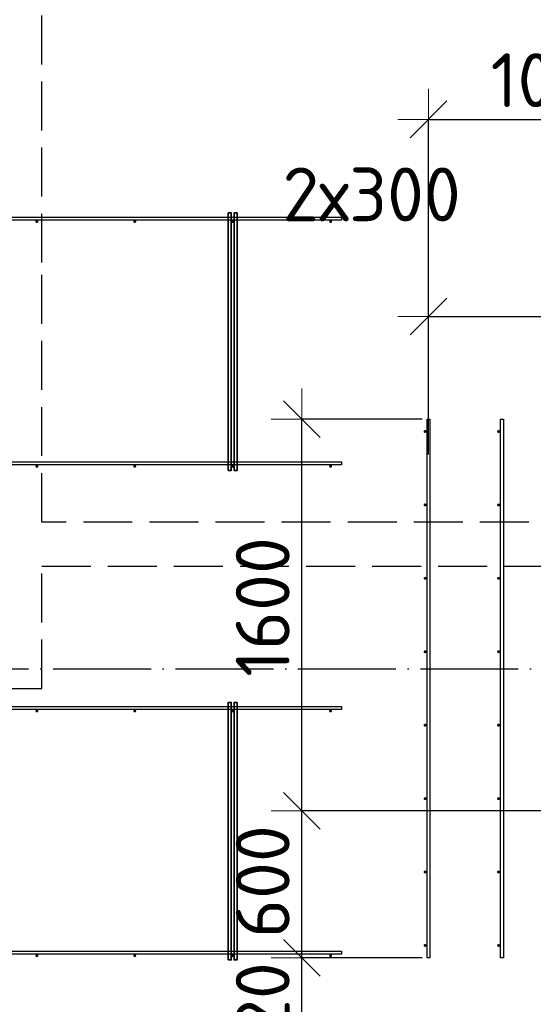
# Model space of a CAD drawing. Header units: millimetres. Extents: x 13527 to 139154, y -122592 to 61893.
# Tile 122 of 130: x 108070 to 110168, y 37030 to 41053. Entities that reach past the tile are written whole.
import ezdxf

# ---------------------------------------------------------------- set-up
doc = ezdxf.new("R2010")
doc.units = ezdxf.units.MM
doc.header["$PDMODE"] = 65
for name, pattern in [('______11', [500, 400, -50, 0, -50]), ('______2', [270, 200, -70]), ('______5', [1100, 800, -100, 100, -100])]:
    doc.linetypes.add(name, pattern=pattern)
for name, color, linetype, lineweight in [('Арм.стержн. Доп. арматура', 180, 'Continuous', 35), ('Размерная линия_ общее', 7, 'Continuous', 13), ('Стена_ общее', 7, 'Continuous', 35)]:
    doc.layers.add(name, color=color, linetype=linetype, lineweight=lineweight)
doc.layers.add('Арм.стержн. Фиксатор', color=7, linetype='Continuous', lineweight=35, true_color=0x501e0f)
doc.layers.add('Осевая линия_ общее', color=7, linetype='______5', lineweight=13, true_color=0xa0a0a0)
doc.styles.add('ISOCPEUR', font='isocpeur.ttf')
doc.dimstyles.new('DIMSTYLE_3', dxfattribs={"dimtxt": 220, "dimasz": 250, "dimexe": 0, "dimexo": 0, "dimgap": 110, "dimtad": 2, "dimdec": 0, "dimrnd": 5, "dimzin": 12, "dimdsep": 46, "dimtxsty": 'ISOCPEUR', "dimblk1": 'ALL_ML_STRICH', "dimblk2": 'ALL_ML_STRICH', "dimsah": 1, "dimcen": 0, "dimclrd": 7, "dimclre": 256, "dimclrt": 7, "dimadec": 0, "dimazin": 0, "dimtfac": 1, "dimtdec": 0, "dimtix": 1, "dimtmove": 2, "dimatfit": 3, "dimfxl": 0, "dimtvp": 1.2, "dimtzin": 0, "dimlwd": 0, "dimlwe": -3, "dimarcsym": 0})
doc.dimstyles.new('DIMSTYLE_5', dxfattribs={"dimtxt": 220, "dimasz": 250, "dimexe": 0, "dimexo": 0, "dimgap": 110, "dimtad": 2, "dimdec": 0, "dimrnd": 5, "dimzin": 12, "dimdsep": 46, "dimtxsty": 'ISOCPEUR', "dimblk1": 'ALL_ML_STRICH', "dimblk2": 'ALL_ML_STRICH', "dimsah": 1, "dimcen": 0, "dimclrd": 7, "dimclre": 256, "dimclrt": 7, "dimadec": 0, "dimazin": 0, "dimtfac": 1, "dimtdec": 0, "dimtix": 1, "dimtmove": 2, "dimatfit": 3, "dimfxl": 0, "dimtzin": 0, "dimlwd": 0, "dimlwe": -3, "dimarcsym": 0})

# ---------------------------------------------------------------- blocks, each defined once
blk = doc.blocks.new('СЛОЖНЫЙ_ОБЪЕКТ_0')
at = {"layer": 'Стена_ общее', "color": 9, "linetype": '______2', "lineweight": -3, "true_color": 0xc7c7c7, "transparency": 33554687}
for p, q in [((108160, 40060), (108160, 42900)), ((108160, 39000), (108160, 40060)), ((110690, 39000), (108160, 39000)), ((108160, 38320), (108160, 38820)), ((108160, 38820), (110690, 38820)), ((107980, 38320), (108160, 38320))]:
    blk.add_line(p, q, dxfattribs=at)
blk = doc.blocks.new('ALL_ML_STRICH')
at = {"color": 0, "linetype": 'ByBlock', "lineweight": -2}
for p, q in [((0, -0.5), (0, 0.5)), ((-0.3, -0.3), (0.3, 0.3)), ((-1, 0), (0.5, 0))]:
    blk.add_line(p, q, dxfattribs=at)
blk = doc.blocks.new('*D499')
at = {"layer": 'DEFPOINTS', "color": 7, "linetype": 'Continuous', "lineweight": 13, "transparency": 33554687}
for p in [(109734, 37220), (109222.7, 36700), (109524, 36700)]:
    blk.add_point(p, dxfattribs=at)
at = {"layer": 'Размерная линия_ общее', "color": 253, "linetype": 'Continuous', "lineweight": -2, "true_color": 0xa0a0a0, "transparency": 33554687}
for p, q in [((109714, 37220), (109222.7, 37220)), ((109504, 36700), (109222.7, 36700))]:
    blk.add_line(p, q, dxfattribs=at)
at = {"layer": 'Размерная линия_ общее', "color": 7, "linetype": 'Continuous', "lineweight": -2, "transparency": 33554687}
blk.add_line((109222.7, 36700), (109222.7, 37220), dxfattribs=at)
at = {"layer": 'Размерная линия_ общее', "color": 7, "linetype": 'Continuous', "lineweight": 13, "transparency": 33554687, "xscale": 250, "yscale": 250, "zscale": 250}
for p, rotation in [((109222.7, 37220), 90), ((109222.7, 36700), 270)]:
    blk.add_blockref('ALL_ML_STRICH', p, dxfattribs=dict(at, rotation=rotation))
at = {"layer": 'Размерная линия_ общее', "color": 7, "linetype": 'Continuous', "lineweight": 13, "transparency": 33554687, "insert": (109062.7, 36971), "char_height": 220, "width": 660, "attachment_point": 5, "rotation": 90, "style": 'ISOCPEUR'}
blk.add_mtext('\\A1;{520}', dxfattribs=at)
blk = doc.blocks.new('*D500')
at = {"layer": 'DEFPOINTS', "color": 7, "linetype": 'Continuous', "lineweight": 13, "transparency": 33554687}
for p in [(111234, 37820), (109222.7, 37220), (109734, 37220)]:
    blk.add_point(p, dxfattribs=at)
at = {"layer": 'Размерная линия_ общее', "color": 253, "linetype": 'Continuous', "lineweight": -2, "true_color": 0xa0a0a0, "transparency": 33554687}
for p, q in [((111214, 37820), (109222.7, 37820)), ((109714, 37220), (109222.7, 37220))]:
    blk.add_line(p, q, dxfattribs=at)
at = {"layer": 'Размерная линия_ общее', "color": 7, "linetype": 'Continuous', "lineweight": -2, "transparency": 33554687}
blk.add_line((109222.7, 37220), (109222.7, 37820), dxfattribs=at)
at = {"layer": 'Размерная линия_ общее', "color": 7, "linetype": 'Continuous', "lineweight": 13, "transparency": 33554687, "xscale": 250, "yscale": 250, "zscale": 250}
for p, rotation in [((109222.7, 37820), 90), ((109222.7, 37220), 270)]:
    blk.add_blockref('ALL_ML_STRICH', p, dxfattribs=dict(at, rotation=rotation))
at = {"layer": 'Размерная линия_ общее', "color": 7, "linetype": 'Continuous', "lineweight": 13, "transparency": 33554687, "insert": (109062.7, 37531), "char_height": 220, "width": 660, "attachment_point": 5, "rotation": 90, "style": 'ISOCPEUR'}
blk.add_mtext('\\A1;{600}', dxfattribs=at)
blk = doc.blocks.new('*D501')
at = {"layer": 'DEFPOINTS', "color": 7, "linetype": 'Continuous', "lineweight": 13, "transparency": 33554687}
for p in [(109734, 39420), (109222.7, 37820), (111234, 37820)]:
    blk.add_point(p, dxfattribs=at)
at = {"layer": 'Размерная линия_ общее', "color": 253, "linetype": 'Continuous', "lineweight": -2, "true_color": 0xa0a0a0, "transparency": 33554687}
for p, q in [((109714, 39420), (109222.7, 39420)), ((111214, 37820), (109222.7, 37820))]:
    blk.add_line(p, q, dxfattribs=at)
at = {"layer": 'Размерная линия_ общее', "color": 7, "linetype": 'Continuous', "lineweight": -2, "transparency": 33554687}
blk.add_line((109222.7, 37820), (109222.7, 39420), dxfattribs=at)
at = {"layer": 'Размерная линия_ общее', "color": 7, "linetype": 'Continuous', "lineweight": 13, "transparency": 33554687, "xscale": 250, "yscale": 250, "zscale": 250}
for p, rotation in [((109222.7, 39420), 90), ((109222.7, 37820), 270)]:
    blk.add_blockref('ALL_ML_STRICH', p, dxfattribs=dict(at, rotation=rotation))
at = {"layer": 'Размерная линия_ общее', "color": 7, "linetype": 'Continuous', "lineweight": 13, "transparency": 33554687, "insert": (109062.7, 38653), "char_height": 220, "width": 880, "attachment_point": 5, "rotation": 90, "style": 'ISOCPEUR'}
blk.add_mtext('\\A1;{1600}', dxfattribs=at)
blk = doc.blocks.new('*D505')
at = {"layer": 'DEFPOINTS', "color": 7, "linetype": 'Continuous', "lineweight": 13, "transparency": 33554687}
for p in [(109740, 39840.1), (110340, 39310.4), (109740, 39256.2)]:
    blk.add_point(p, dxfattribs=at)
at = {"layer": 'Размерная линия_ общее', "color": 253, "linetype": 'Continuous', "lineweight": -2, "true_color": 0xa0a0a0, "transparency": 33554687}
for p, q in [((109740, 39276.2), (109740, 39840.1)), ((110340, 39330.4), (110340, 39840.1))]:
    blk.add_line(p, q, dxfattribs=at)
at = {"layer": 'Размерная линия_ общее', "color": 7, "linetype": 'Continuous', "lineweight": -2, "transparency": 33554687}
blk.add_line((109740, 39840.1), (110340, 39840.1), dxfattribs=at)
at = {"layer": 'Размерная линия_ общее', "color": 7, "linetype": 'Continuous', "lineweight": 13, "transparency": 33554687, "xscale": 250, "yscale": 250, "zscale": 250, "rotation": 180}
blk.add_blockref('ALL_ML_STRICH', (109740, 39840.1), dxfattribs=at)
at = {"layer": 'Размерная линия_ общее', "color": 7, "linetype": 'Continuous', "lineweight": 13, "transparency": 33554687, "xscale": 250, "yscale": 250, "zscale": 250}
blk.add_blockref('ALL_ML_STRICH', (110340, 39840.1), dxfattribs=at)
at = {"layer": 'Размерная линия_ общее', "color": 7, "linetype": 'Continuous', "lineweight": 13, "transparency": 33554687, "insert": (109142.9, 40448.6), "char_height": 220, "width": 11, "attachment_point": 1, "line_spacing_factor": 0.60241, "style": 'ISOCPEUR'}
blk.add_mtext('2х300', dxfattribs=at)
blk = doc.blocks.new('*D511')
at = {"layer": 'DEFPOINTS', "color": 7, "linetype": 'Continuous', "lineweight": 13, "transparency": 33554687}
for p in [(109740, 40645.4), (110780, 40649.5), (109740, 39276.2)]:
    blk.add_point(p, dxfattribs=at)
at = {"layer": 'Размерная линия_ общее', "color": 253, "linetype": 'Continuous', "lineweight": -2, "true_color": 0xa0a0a0, "transparency": 33554687}
for p, q in [((109740, 39296.2), (109740, 40645.4)), ((110780, 40645.4), (110780, 40645.4))]:
    blk.add_line(p, q, dxfattribs=at)
at = {"layer": 'Размерная линия_ общее', "color": 7, "linetype": 'Continuous', "lineweight": -2, "transparency": 33554687}
blk.add_line((109740, 40645.4), (110780, 40645.4), dxfattribs=at)
at = {"layer": 'Размерная линия_ общее', "color": 7, "linetype": 'Continuous', "lineweight": 13, "transparency": 33554687, "xscale": 250, "yscale": 250, "zscale": 250, "rotation": 180}
blk.add_blockref('ALL_ML_STRICH', (109740, 40645.4), dxfattribs=at)
at = {"layer": 'Размерная линия_ общее', "color": 7, "linetype": 'Continuous', "lineweight": 13, "transparency": 33554687, "xscale": 250, "yscale": 250, "zscale": 250}
blk.add_blockref('ALL_ML_STRICH', (110780, 40645.4), dxfattribs=at)
at = {"layer": 'Размерная линия_ общее', "color": 7, "linetype": 'Continuous', "lineweight": 13, "transparency": 33554687, "insert": (110282, 40805.4), "char_height": 220, "width": 880, "attachment_point": 5, "style": 'ISOCPEUR'}
blk.add_mtext('\\A1;{1040}', dxfattribs=at)

msp = doc.modelspace()

# ---------------------------------------------------------------- hatches: boundary and pattern name
at = {"layer": 'Арм.стержн. Доп. арматура', "linetype": 'Continuous', "lineweight": 35, "transparency": 33554687}
for points in [[(109732, 39370), (109731.5, 39372.3), (109730.2, 39374.2), (109728.3, 39375.5), (109726, 39376), (109723.7, 39375.5), (109721.8, 39374.2), (109720.5, 39372.3), (109720, 39370), (109720.5, 39367.7), (109721.8, 39365.8), (109723.7, 39364.5), (109726, 39364), (109728.3, 39364.5), (109730.2, 39365.8), (109731.5, 39367.7)], [(110032, 39370), (110031.5, 39372.3), (110030.2, 39374.2), (110028.3, 39375.5), (110026, 39376), (110023.7, 39375.5), (110021.8, 39374.2), (110020.5, 39372.3), (110020, 39370), (110020.5, 39367.7), (110021.8, 39365.8), (110023.7, 39364.5), (110026, 39364), (110028.3, 39364.5), (110030.2, 39365.8), (110031.5, 39367.7)], [(109732, 39070), (109731.5, 39072.3), (109730.2, 39074.2), (109728.3, 39075.5), (109726, 39076), (109723.7, 39075.5), (109721.8, 39074.2), (109720.5, 39072.3), (109720, 39070), (109720.5, 39067.7), (109721.8, 39065.8), (109723.7, 39064.5), (109726, 39064), (109728.3, 39064.5), (109730.2, 39065.8), (109731.5, 39067.7)], [(110032, 39070), (110031.5, 39072.3), (110030.2, 39074.2), (110028.3, 39075.5), (110026, 39076), (110023.7, 39075.5), (110021.8, 39074.2), (110020.5, 39072.3), (110020, 39070), (110020.5, 39067.7), (110021.8, 39065.8), (110023.7, 39064.5), (110026, 39064), (110028.3, 39064.5), (110030.2, 39065.8), (110031.5, 39067.7)], [(109732, 38770), (109731.5, 38772.3), (109730.2, 38774.2), (109728.3, 38775.5), (109726, 38776), (109723.7, 38775.5), (109721.8, 38774.2), (109720.5, 38772.3), (109720, 38770), (109720.5, 38767.7), (109721.8, 38765.8), (109723.7, 38764.5), (109726, 38764), (109728.3, 38764.5), (109730.2, 38765.8), (109731.5, 38767.7)], [(110032, 38770), (110031.5, 38772.3), (110030.2, 38774.2), (110028.3, 38775.5), (110026, 38776), (110023.7, 38775.5), (110021.8, 38774.2), (110020.5, 38772.3), (110020, 38770), (110020.5, 38767.7), (110021.8, 38765.8), (110023.7, 38764.5), (110026, 38764), (110028.3, 38764.5), (110030.2, 38765.8), (110031.5, 38767.7)], [(109732, 38470), (109731.5, 38472.3), (109730.2, 38474.2), (109728.3, 38475.5), (109726, 38476), (109723.7, 38475.5), (109721.8, 38474.2), (109720.5, 38472.3), (109720, 38470), (109720.5, 38467.7), (109721.8, 38465.8), (109723.7, 38464.5), (109726, 38464), (109728.3, 38464.5), (109730.2, 38465.8), (109731.5, 38467.7)], [(110032, 38470), (110031.5, 38472.3), (110030.2, 38474.2), (110028.3, 38475.5), (110026, 38476), (110023.7, 38475.5), (110021.8, 38474.2), (110020.5, 38472.3), (110020, 38470), (110020.5, 38467.7), (110021.8, 38465.8), (110023.7, 38464.5), (110026, 38464), (110028.3, 38464.5), (110030.2, 38465.8), (110031.5, 38467.7)], [(109732, 38170), (109731.5, 38172.3), (109730.2, 38174.2), (109728.3, 38175.5), (109726, 38176), (109723.7, 38175.5), (109721.8, 38174.2), (109720.5, 38172.3), (109720, 38170), (109720.5, 38167.7), (109721.8, 38165.8), (109723.7, 38164.5), (109726, 38164), (109728.3, 38164.5), (109730.2, 38165.8), (109731.5, 38167.7)], [(110032, 38170), (110031.5, 38172.3), (110030.2, 38174.2), (110028.3, 38175.5), (110026, 38176), (110023.7, 38175.5), (110021.8, 38174.2), (110020.5, 38172.3), (110020, 38170), (110020.5, 38167.7), (110021.8, 38165.8), (110023.7, 38164.5), (110026, 38164), (110028.3, 38164.5), (110030.2, 38165.8), (110031.5, 38167.7)], [(109732, 37870), (109731.5, 37872.3), (109730.2, 37874.2), (109728.3, 37875.5), (109726, 37876), (109723.7, 37875.5), (109721.8, 37874.2), (109720.5, 37872.3), (109720, 37870), (109720.5, 37867.7), (109721.8, 37865.8), (109723.7, 37864.5), (109726, 37864), (109728.3, 37864.5), (109730.2, 37865.8), (109731.5, 37867.7)], [(110032, 37870), (110031.5, 37872.3), (110030.2, 37874.2), (110028.3, 37875.5), (110026, 37876), (110023.7, 37875.5), (110021.8, 37874.2), (110020.5, 37872.3), (110020, 37870), (110020.5, 37867.7), (110021.8, 37865.8), (110023.7, 37864.5), (110026, 37864), (110028.3, 37864.5), (110030.2, 37865.8), (110031.5, 37867.7)], [(109732, 37570), (109731.5, 37572.3), (109730.2, 37574.2), (109728.3, 37575.5), (109726, 37576), (109723.7, 37575.5), (109721.8, 37574.2), (109720.5, 37572.3), (109720, 37570), (109720.5, 37567.7), (109721.8, 37565.8), (109723.7, 37564.5), (109726, 37564), (109728.3, 37564.5), (109730.2, 37565.8), (109731.5, 37567.7)], [(110032, 37570), (110031.5, 37572.3), (110030.2, 37574.2), (110028.3, 37575.5), (110026, 37576), (110023.7, 37575.5), (110021.8, 37574.2), (110020.5, 37572.3), (110020, 37570), (110020.5, 37567.7), (110021.8, 37565.8), (110023.7, 37564.5), (110026, 37564), (110028.3, 37564.5), (110030.2, 37565.8), (110031.5, 37567.7)], [(109732, 37270), (109731.5, 37272.3), (109730.2, 37274.2), (109728.3, 37275.5), (109726, 37276), (109723.7, 37275.5), (109721.8, 37274.2), (109720.5, 37272.3), (109720, 37270), (109720.5, 37267.7), (109721.8, 37265.8), (109723.7, 37264.5), (109726, 37264), (109728.3, 37264.5), (109730.2, 37265.8), (109731.5, 37267.7)], [(110032, 37270), (110031.5, 37272.3), (110030.2, 37274.2), (110028.3, 37275.5), (110026, 37276), (110023.7, 37275.5), (110021.8, 37274.2), (110020.5, 37272.3), (110020, 37270), (110020.5, 37267.7), (110021.8, 37265.8), (110023.7, 37264.5), (110026, 37264), (110028.3, 37264.5), (110030.2, 37265.8), (110031.5, 37267.7)]]:
    msp.add_hatch(color=34, dxfattribs=at).paths.add_polyline_path(points)
at = {"layer": 'Арм.стержн. Фиксатор', "linetype": 'Continuous', "lineweight": 35, "transparency": 33554687}
for points in [[(108146, 40228), (108145.5, 40230.3), (108144.2, 40232.2), (108142.3, 40233.5), (108140, 40234), (108137.7, 40233.5), (108135.8, 40232.2), (108134.5, 40230.3), (108134, 40228), (108134.5, 40225.7), (108135.8, 40223.8), (108137.7, 40222.5), (108140, 40222), (108142.3, 40222.5), (108144.2, 40223.8), (108145.5, 40225.7)], [(108546, 40228), (108545.5, 40230.3), (108544.2, 40232.2), (108542.3, 40233.5), (108540, 40234), (108537.7, 40233.5), (108535.8, 40232.2), (108534.5, 40230.3), (108534, 40228), (108534.5, 40225.7), (108535.8, 40223.8), (108537.7, 40222.5), (108540, 40222), (108542.3, 40222.5), (108544.2, 40223.8), (108545.5, 40225.7)], [(108946, 40228), (108945.5, 40230.3), (108944.2, 40232.2), (108942.3, 40233.5), (108940, 40234), (108937.7, 40233.5), (108935.8, 40232.2), (108934.5, 40230.3), (108934, 40228), (108934.5, 40225.7), (108935.8, 40223.8), (108937.7, 40222.5), (108940, 40222), (108942.3, 40222.5), (108944.2, 40223.8), (108945.5, 40225.7)], [(109346, 40228), (109345.5, 40230.3), (109344.2, 40232.2), (109342.3, 40233.5), (109340, 40234), (109337.7, 40233.5), (109335.8, 40232.2), (109334.5, 40230.3), (109334, 40228), (109334.5, 40225.7), (109335.8, 40223.8), (109337.7, 40222.5), (109340, 40222), (109342.3, 40222.5), (109344.2, 40223.8), (109345.5, 40225.7)], [(108146, 39228), (108145.5, 39230.3), (108144.2, 39232.2), (108142.3, 39233.5), (108140, 39234), (108137.7, 39233.5), (108135.8, 39232.2), (108134.5, 39230.3), (108134, 39228), (108134.5, 39225.7), (108135.8, 39223.8), (108137.7, 39222.5), (108140, 39222), (108142.3, 39222.5), (108144.2, 39223.8), (108145.5, 39225.7)], [(108546, 39228), (108545.5, 39230.3), (108544.2, 39232.2), (108542.3, 39233.5), (108540, 39234), (108537.7, 39233.5), (108535.8, 39232.2), (108534.5, 39230.3), (108534, 39228), (108534.5, 39225.7), (108535.8, 39223.8), (108537.7, 39222.5), (108540, 39222), (108542.3, 39222.5), (108544.2, 39223.8), (108545.5, 39225.7)], [(108946, 39228), (108945.5, 39230.3), (108944.2, 39232.2), (108942.3, 39233.5), (108940, 39234), (108937.7, 39233.5), (108935.8, 39232.2), (108934.5, 39230.3), (108934, 39228), (108934.5, 39225.7), (108935.8, 39223.8), (108937.7, 39222.5), (108940, 39222), (108942.3, 39222.5), (108944.2, 39223.8), (108945.5, 39225.7)], [(109346, 39228), (109345.5, 39230.3), (109344.2, 39232.2), (109342.3, 39233.5), (109340, 39234), (109337.7, 39233.5), (109335.8, 39232.2), (109334.5, 39230.3), (109334, 39228), (109334.5, 39225.7), (109335.8, 39223.8), (109337.7, 39222.5), (109340, 39222), (109342.3, 39222.5), (109344.2, 39223.8), (109345.5, 39225.7)], [(108146, 38228), (108145.5, 38230.3), (108144.2, 38232.2), (108142.3, 38233.5), (108140, 38234), (108137.7, 38233.5), (108135.8, 38232.2), (108134.5, 38230.3), (108134, 38228), (108134.5, 38225.7), (108135.8, 38223.8), (108137.7, 38222.5), (108140, 38222), (108142.3, 38222.5), (108144.2, 38223.8), (108145.5, 38225.7)], [(108546, 38228), (108545.5, 38230.3), (108544.2, 38232.2), (108542.3, 38233.5), (108540, 38234), (108537.7, 38233.5), (108535.8, 38232.2), (108534.5, 38230.3), (108534, 38228), (108534.5, 38225.7), (108535.8, 38223.8), (108537.7, 38222.5), (108540, 38222), (108542.3, 38222.5), (108544.2, 38223.8), (108545.5, 38225.7)], [(108946, 38228), (108945.5, 38230.3), (108944.2, 38232.2), (108942.3, 38233.5), (108940, 38234), (108937.7, 38233.5), (108935.8, 38232.2), (108934.5, 38230.3), (108934, 38228), (108934.5, 38225.7), (108935.8, 38223.8), (108937.7, 38222.5), (108940, 38222), (108942.3, 38222.5), (108944.2, 38223.8), (108945.5, 38225.7)], [(109346, 38228), (109345.5, 38230.3), (109344.2, 38232.2), (109342.3, 38233.5), (109340, 38234), (109337.7, 38233.5), (109335.8, 38232.2), (109334.5, 38230.3), (109334, 38228), (109334.5, 38225.7), (109335.8, 38223.8), (109337.7, 38222.5), (109340, 38222), (109342.3, 38222.5), (109344.2, 38223.8), (109345.5, 38225.7)], [(108146, 37228), (108145.5, 37230.3), (108144.2, 37232.2), (108142.3, 37233.5), (108140, 37234), (108137.7, 37233.5), (108135.8, 37232.2), (108134.5, 37230.3), (108134, 37228), (108134.5, 37225.7), (108135.8, 37223.8), (108137.7, 37222.5), (108140, 37222), (108142.3, 37222.5), (108144.2, 37223.8), (108145.5, 37225.7)], [(108546, 37228), (108545.5, 37230.3), (108544.2, 37232.2), (108542.3, 37233.5), (108540, 37234), (108537.7, 37233.5), (108535.8, 37232.2), (108534.5, 37230.3), (108534, 37228), (108534.5, 37225.7), (108535.8, 37223.8), (108537.7, 37222.5), (108540, 37222), (108542.3, 37222.5), (108544.2, 37223.8), (108545.5, 37225.7)], [(108946, 37228), (108945.5, 37230.3), (108944.2, 37232.2), (108942.3, 37233.5), (108940, 37234), (108937.7, 37233.5), (108935.8, 37232.2), (108934.5, 37230.3), (108934, 37228), (108934.5, 37225.7), (108935.8, 37223.8), (108937.7, 37222.5), (108940, 37222), (108942.3, 37222.5), (108944.2, 37223.8), (108945.5, 37225.7)], [(109346, 37228), (109345.5, 37230.3), (109344.2, 37232.2), (109342.3, 37233.5), (109340, 37234), (109337.7, 37233.5), (109335.8, 37232.2), (109334.5, 37230.3), (109334, 37228), (109334.5, 37225.7), (109335.8, 37223.8), (109337.7, 37222.5), (109340, 37222), (109342.3, 37222.5), (109344.2, 37223.8), (109345.5, 37225.7)]]:
    msp.add_hatch(color=34, dxfattribs=at).paths.add_polyline_path(points)

# ---------------------------------------------------------------- linework, layer by layer
at = {"layer": 'Арм.стержн. Доп. арматура', "color": 34, "linetype": 'Continuous', "lineweight": 25, "transparency": 33554687}
for points in [[(109746, 39420), (109746, 37220), (109734, 37220), (109734, 39420), (109746, 39420)], [(109746, 39420), (109746, 37220), (109734, 37220), (109734, 39420), (109746, 39420)], [(110046, 39420), (110046, 37220), (110034, 37220), (110034, 39420), (110046, 39420)], [(110046, 39420), (110046, 37220), (110034, 37220), (110034, 39420), (110046, 39420)]]:
    msp.add_lwpolyline(points, dxfattribs=at)
at = {"layer": 'Арм.стержн. Фиксатор', "color": 34, "linetype": 'Continuous', "lineweight": 25, "transparency": 33554687}
for points in [[(104287.9, 40246), (109383.9, 40246), (109383.9, 40234), (104287.9, 40234), (104287.9, 40246)], [(104287.9, 40246), (109383.9, 40246), (109383.9, 40234), (104287.9, 40234), (104287.9, 40246)], [(104287.9, 39246), (109383.9, 39246), (109383.9, 39234), (104287.9, 39234), (104287.9, 39246)], [(104287.9, 39246), (109383.9, 39246), (109383.9, 39234), (104287.9, 39234), (104287.9, 39246)], [(107806.4, 38246), (109383.9, 38246), (109383.9, 38234), (107806.4, 38234), (107806.4, 38246)], [(107806.4, 38246), (109383.9, 38246), (109383.9, 38234), (107806.4, 38234), (107806.4, 38246)], [(107806.4, 37246), (109383.9, 37246), (109383.9, 37234), (107806.4, 37234), (107806.4, 37246)], [(107806.4, 37246), (109383.9, 37246), (109383.9, 37234), (107806.4, 37234), (107806.4, 37246)]]:
    msp.add_lwpolyline(points, dxfattribs=at)
at = {"layer": 'Арм.стержн. Фиксатор', "color": 34, "linetype": 'Continuous', "lineweight": 35, "transparency": 33554687}
for points in [[(108922, 39211.1), (108922, 40263.1), (108934, 40263.1), (108934, 39211.1), (108922, 39211.1)], [(108958, 40262.9), (108958, 39210.8), (108946, 39210.8), (108946, 40262.9), (108958, 40262.9)], [(108922, 37211.1), (108922, 38263.1), (108934, 38263.1), (108934, 37211.1), (108922, 37211.1)], [(108958, 38262.9), (108958, 37210.8), (108946, 37210.8), (108946, 38262.9), (108958, 38262.9)]]:
    msp.add_lwpolyline(points, dxfattribs=at)
at = {"layer": 'Осевая линия_ общее', "color": 253, "linetype": '______11', "lineweight": -3, "true_color": 0xa0a0a0, "transparency": 33554687}
msp.add_line((75200, 38400), (119325.4, 38400), dxfattribs=at)

# ---------------------------------------------------------------- block references
at = {"layer": 'Стена_ общее', "color": 9, "linetype": '______2', "lineweight": -3, "true_color": 0xc7c7c7, "transparency": 33554687}
msp.add_blockref('СЛОЖНЫЙ_ОБЪЕКТ_0', (0, 0), dxfattribs=at)

# ---------------------------------------------------------------- dimensions: what is measured, and where the dimension line sits
at = {"layer": 'Размерная линия_ общее', "color": 7, "linetype": 'Continuous', "lineweight": 13, "transparency": 33554687}
dim = msp.add_linear_dim(base=(110780, 40645.4), p1=(109740, 39296.2), p2=(110780, 40645.4), dimstyle='DIMSTYLE_5', override={"dimpost": '<>', "dimclrd": 7, "dimclre": 253, "dimclrt": 7, "dimlwd": 0, "dimlwe": 65533}, dxfattribs=at)
dim.commit()
dim.dimension.update_dxf_attribs({"geometry": '*D511', "text_midpoint": (110282, 40805.4), "dimtype": 160})
dim = msp.add_linear_dim(base=(110340, 39840.1), p1=(109740, 39276.2), p2=(110340, 39330.4), text='2х300', dimstyle='DIMSTYLE_3', override={"dimpost": '<>', "dimclrd": 7, "dimclre": 253, "dimclrt": 7, "dimlwd": 0, "dimlwe": 65533}, dxfattribs=at)
dim.commit()
dim.dimension.update_dxf_attribs({"geometry": '*D505', "text_midpoint": (110040, 40214.1), "dimtype": 160})
for base, p1, p2, dimstyle, picture, middle in [((109222.7, 39420), (111214, 37820), (109714, 39420), 'DIMSTYLE_5', '*D501', (109062.7, 38653)), ((109222.7, 37820), (109714, 37220), (111214, 37820), 'DIMSTYLE_3', '*D500', (109062.7, 37531)), ((109222.7, 37220), (109504, 36700), (109714, 37220), 'DIMSTYLE_3', '*D499', (109062.7, 36971))]:
    dim = msp.add_linear_dim(base=base, p1=p1, p2=p2, angle=90, dimstyle=dimstyle, override={"dimpost": '<>', "dimclrd": 7, "dimclre": 253, "dimclrt": 7, "dimlwd": 0, "dimlwe": 65533}, dxfattribs=at)
    dim.commit()
    dim.dimension.update_dxf_attribs({"geometry": picture, "text_midpoint": middle, "dimtype": 160})

doc.saveas('drawing.dxf')
